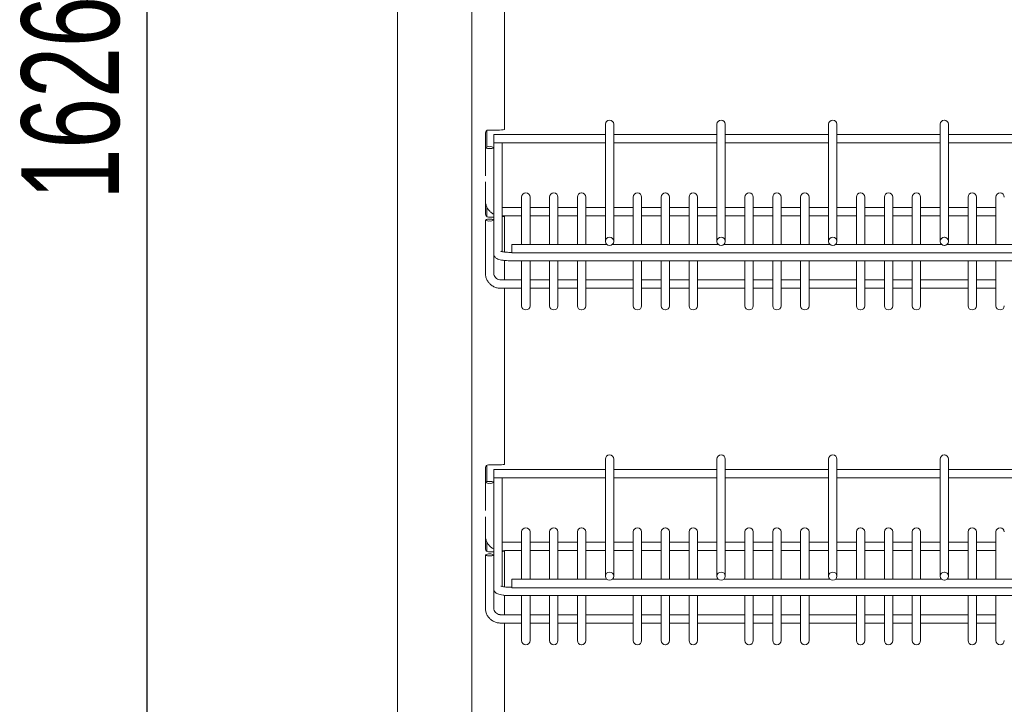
# Model space of a CAD drawing. Header units: millimetres. Extents: x 0 to 553, y -4 to 396.
# Tile 8 of 32: x 44 to 80, y 166 to 191. Entities that reach past the tile are written whole.
import ezdxf

# ---------------------------------------------------------------- set-up
doc = ezdxf.new("R2010")
doc.units = ezdxf.units.MM
doc.layers.add('TEMP', color=7, linetype='Continuous')
doc.styles.add('SLDTEXTSTYLE2', font='TXT', dxfattribs={"width": 0.7})
doc.dimstyles.new('SLDDIMSTYLE1', dxfattribs={"dimtxt": 3.5, "dimasz": 3, "dimexe": 0, "dimexo": 0.0625, "dimgap": 0.875, "dimtad": 2, "dimdec": 0, "dimlfac": 10, "dimrnd": 1e-09, "dimzin": 12, "dimdsep": 46, "dimtxsty": 'SLDTEXTSTYLE2', "dimsah": 1, "dimcen": 0.09, "dimadec": 0, "dimazin": 3, "dimtfac": 1, "dimtofl": 0, "dimtmove": 0, "dimatfit": 3, "dimfxl": 0, "dimfrac": 2, "dimtolj": 1, "dimtzin": 12, "dimarcsym": 0})

# ---------------------------------------------------------------- blocks, each defined once
blk = doc.blocks.new('_D_1')
at = {"layer": 'TEMP'}
for p, q in [((61.016, 270.579), (47.948, 270.579)), ((48.948, 107.959), (48.948, 270.579)), ((68.516, 107.959), (47.948, 107.959))]:
    blk.add_line(p, q, dxfattribs=at)
for points in [[(48.948, 270.579), (48.448, 267.579), (49.448, 267.579)], [(48.948, 107.959), (49.448, 110.959), (48.448, 110.959)]]:
    blk.add_solid(points, dxfattribs=at)
at = {"layer": 'TEMP', "insert": (44.437, 184.556, 0.01), "char_height": 3.5, "attachment_point": 1, "rotation": 90, "style": 'SLDTEXTSTYLE2'}
blk.add_mtext('1626', dxfattribs=at)

msp = doc.modelspace()

# ---------------------------------------------------------------- linework, layer by layer
at = {"color": 7, "linetype": 'Continuous', "lineweight": 15}
for p, q in [((57.9165, 251.0286), (57.9165, 141.0286)), ((60.5748, 158.1286), (60.5748, 248.9286)), ((61.7548, 187.0685), (61.7548, 193.3743)), ((65.3665, 187.2415), (65.3665, 187.2523)), ((65.3665, 183.057), (65.3665, 187.2415)), ((65.5185, 187.4003), (65.5145, 187.4003)), ((65.6665, 187.2523), (65.6665, 187.2415)), ((65.6665, 187.2415), (65.6665, 183.057)), ((69.3665, 187.2415), (69.3665, 187.2523)), ((69.3665, 183.057), (69.3665, 187.2415)), ((69.5185, 187.4003), (69.5145, 187.4003)), ((69.6665, 187.2523), (69.6665, 187.2415)), ((69.6665, 187.2415), (69.6665, 183.057)), ((73.3665, 187.2415), (73.3665, 187.2523)), ((73.3665, 183.057), (73.3665, 187.2415)), ((73.5185, 187.4003), (73.5145, 187.4003)), ((73.6665, 187.2523), (73.6665, 187.2415)), ((73.6665, 187.2415), (73.6665, 183.057)), ((77.3665, 187.2415), (77.3665, 187.2523)), ((77.3665, 183.057), (77.3665, 187.2415)), ((77.5185, 187.4003), (77.5145, 187.4003)), ((77.6665, 187.2523), (77.6665, 187.2415)), ((77.6665, 187.2415), (77.6665, 183.057)), ((61.0748, 186.4272), (61.0748, 186.9464)), ((61.1165, 186.4407), (61.1165, 187.0276)), ((61.5748, 187.0464), (61.1748, 187.0464)), ((65.3665, 186.8842), (61.3665, 186.8842)), ((61.3665, 186.8807), (61.3665, 186.8842)), ((61.3665, 186.8798), (61.3665, 186.8807)), ((61.3665, 186.7033), (61.3665, 186.8798)), ((61.3665, 186.7033), (61.3665, 186.6994)), ((61.3665, 186.5834), (61.3665, 186.6994)), ((69.3665, 186.8842), (65.6665, 186.8842)), ((73.3665, 186.8842), (69.6665, 186.8842)), ((77.3665, 186.8842), (73.6665, 186.8842)), ((81.3665, 186.8842), (77.6665, 186.8842)), ((61.0665, 186.4166), (61.0665, 186.4158)), ((61.0665, 185.4089), (61.0665, 186.4158)), ((61.2145, 186.4487), (61.2185, 186.4487)), ((61.2145, 186.3837), (61.2185, 186.3837)), ((61.3665, 186.5834), (65.3665, 186.5834)), ((61.3665, 186.4166), (61.3665, 186.5834)), ((61.3665, 186.4166), (61.3665, 186.4158)), ((61.3665, 186.4158), (61.3665, 186.3201)), ((61.6665, 186.5834), (61.6665, 182.6885)), ((65.6665, 186.5834), (69.3665, 186.5834)), ((69.6665, 186.5834), (73.3665, 186.5834)), ((73.6665, 186.5834), (77.3665, 186.5834)), ((77.6665, 186.5834), (81.3665, 186.5834)), ((61.3665, 183.8194), (61.3665, 186.3201)), ((61.0748, 184.0286), (61.0748, 185.1831)), ((62.3665, 184.632), (62.3665, 184.6416)), ((62.3665, 182.945), (62.3665, 184.632)), ((62.5185, 184.7896), (62.5145, 184.7896)), ((62.6665, 184.6416), (62.6665, 184.632)), ((62.6665, 184.632), (62.6665, 182.945)), ((63.3665, 184.632), (63.3665, 184.6416)), ((63.3665, 182.945), (63.3665, 184.632)), ((63.5185, 184.7896), (63.5145, 184.7896)), ((63.6665, 184.6416), (63.6665, 184.632)), ((63.6665, 184.632), (63.6665, 182.945)), ((64.3665, 184.632), (64.3665, 184.6416)), ((64.3665, 182.945), (64.3665, 184.632)), ((64.5185, 184.7896), (64.5145, 184.7896)), ((64.6665, 184.6416), (64.6665, 184.632)), ((64.6665, 184.632), (64.6665, 182.945)), ((66.3665, 184.632), (66.3665, 184.6416)), ((66.3665, 182.945), (66.3665, 184.632)), ((66.5185, 184.7896), (66.5145, 184.7896)), ((66.6665, 184.6416), (66.6665, 184.632)), ((66.6665, 184.632), (66.6665, 182.945)), ((67.3665, 184.632), (67.3665, 184.6416)), ((67.3665, 182.945), (67.3665, 184.632)), ((67.5185, 184.7896), (67.5145, 184.7896)), ((67.6665, 184.6416), (67.6665, 184.632)), ((67.6665, 184.632), (67.6665, 182.945)), ((68.3665, 184.632), (68.3665, 184.6416)), ((68.3665, 182.945), (68.3665, 184.632)), ((68.5185, 184.7896), (68.5145, 184.7896)), ((68.6665, 184.6416), (68.6665, 184.632)), ((68.6665, 184.632), (68.6665, 182.945)), ((70.3665, 184.632), (70.3665, 184.6416)), ((70.3665, 182.945), (70.3665, 184.632)), ((70.5185, 184.7896), (70.5145, 184.7896)), ((70.6665, 184.6416), (70.6665, 184.632)), ((70.6665, 184.632), (70.6665, 182.945)), ((71.3665, 184.632), (71.3665, 184.6416)), ((71.3665, 182.945), (71.3665, 184.632)), ((71.5185, 184.7896), (71.5145, 184.7896)), ((71.6665, 184.6416), (71.6665, 184.632)), ((71.6665, 184.632), (71.6665, 182.945)), ((72.3665, 184.632), (72.3665, 184.6416)), ((72.3665, 182.945), (72.3665, 184.632)), ((72.5185, 184.7896), (72.5145, 184.7896)), ((72.6665, 184.6416), (72.6665, 184.632)), ((72.6665, 184.632), (72.6665, 182.945)), ((74.3665, 184.632), (74.3665, 184.6416)), ((74.3665, 182.945), (74.3665, 184.632)), ((74.5185, 184.7896), (74.5145, 184.7896)), ((74.6665, 184.6416), (74.6665, 184.632)), ((74.6665, 184.632), (74.6665, 182.945)), ((75.3665, 184.632), (75.3665, 184.6416)), ((75.3665, 182.945), (75.3665, 184.632)), ((75.5185, 184.7896), (75.5145, 184.7896)), ((75.6665, 184.6416), (75.6665, 184.632)), ((75.6665, 184.632), (75.6665, 182.945)), ((76.3665, 184.632), (76.3665, 184.6416)), ((76.3665, 182.945), (76.3665, 184.632)), ((76.5185, 184.7896), (76.5145, 184.7896)), ((76.6665, 184.6416), (76.6665, 184.632)), ((76.6665, 184.632), (76.6665, 182.945)), ((78.3665, 184.632), (78.3665, 184.6416)), ((78.3665, 182.945), (78.3665, 184.632)), ((78.5185, 184.7896), (78.5145, 184.7896)), ((78.6665, 184.6416), (78.6665, 184.632)), ((78.6665, 184.632), (78.6665, 182.945)), ((79.3665, 184.632), (79.3665, 184.6416)), ((79.3665, 182.945), (79.3665, 184.632)), ((79.5185, 184.7896), (79.5145, 184.7896)), ((61.1165, 183.9474), (61.1165, 184.2916)), ((62.3665, 184.2723), (61.6665, 184.2723)), ((63.3665, 184.2723), (62.6665, 184.2723)), ((64.3665, 184.2723), (63.6665, 184.2723)), ((65.3665, 184.2723), (64.6665, 184.2723)), ((66.3665, 184.2723), (65.6665, 184.2723)), ((67.3665, 184.2723), (66.6665, 184.2723)), ((68.3665, 184.2723), (67.6665, 184.2723)), ((69.3665, 184.2723), (68.6665, 184.2723)), ((70.3665, 184.2723), (69.6665, 184.2723)), ((71.3665, 184.2723), (70.6665, 184.2723)), ((72.3665, 184.2723), (71.6665, 184.2723)), ((73.3665, 184.2723), (72.6665, 184.2723)), ((74.3665, 184.2723), (73.6665, 184.2723)), ((75.3665, 184.2723), (74.6665, 184.2723)), ((76.3665, 184.2723), (75.6665, 184.2723)), ((77.3665, 184.2723), (76.6665, 184.2723)), ((78.3665, 184.2723), (77.6665, 184.2723)), ((79.3665, 184.2723), (78.6665, 184.2723)), ((61.1748, 183.9286), (61.3665, 183.9286)), ((61.6665, 183.9715), (61.6748, 183.9715)), ((61.6748, 183.9685), (61.6748, 183.9807)), ((61.6748, 183.9685), (61.7548, 183.9685)), ((61.7548, 183.9685), (61.7548, 183.9807)), ((61.7548, 183.9715), (62.3665, 183.9715)), ((61.7548, 182.6731), (61.7548, 183.9685)), ((62.6665, 183.9715), (63.3665, 183.9715)), ((63.6665, 183.9715), (64.3665, 183.9715)), ((64.6665, 183.9715), (65.3665, 183.9715)), ((65.6665, 183.9715), (66.3665, 183.9715)), ((66.6665, 183.9715), (67.3665, 183.9715)), ((67.6665, 183.9715), (68.3665, 183.9715)), ((68.6665, 183.9715), (69.3665, 183.9715)), ((69.6665, 183.9715), (70.3665, 183.9715)), ((70.6665, 183.9715), (71.3665, 183.9715)), ((71.6665, 183.9715), (72.3665, 183.9715)), ((72.6665, 183.9715), (73.3665, 183.9715)), ((73.6665, 183.9715), (74.3665, 183.9715)), ((74.6665, 183.9715), (75.3665, 183.9715)), ((75.6665, 183.9715), (76.3665, 183.9715)), ((76.6665, 183.9715), (77.3665, 183.9715)), ((77.6665, 183.9715), (78.3665, 183.9715)), ((78.6665, 183.9715), (79.3665, 183.9715)), ((61.0665, 183.8194), (61.0665, 183.8185)), ((61.0665, 181.9147), (61.0665, 183.8185)), ((61.2145, 183.8514), (61.2185, 183.8514)), ((61.2145, 183.7865), (61.2185, 183.7865)), ((61.3665, 183.8194), (61.3665, 183.8185)), ((61.3665, 183.8185), (61.3665, 183.7228)), ((61.3665, 182.6086), (61.3665, 183.7228)), ((65.5145, 183.2015), (65.5185, 183.2015)), ((69.5145, 183.2015), (69.5185, 183.2015)), ((73.5145, 183.2015), (73.5185, 183.2015)), ((77.5145, 183.2015), (77.5185, 183.2015)), ((65.4163, 182.945), (62.0165, 182.945)), ((62.0165, 182.9415), (62.0165, 182.945)), ((62.0165, 182.9415), (62.0165, 182.9406)), ((62.0165, 182.7641), (62.0165, 182.9406)), ((65.3665, 183.0531), (65.3665, 183.057)), ((65.5145, 182.9086), (65.5185, 182.9086)), ((69.4163, 182.945), (65.6167, 182.945)), ((65.6665, 183.0531), (65.6665, 183.057)), ((69.3665, 183.0531), (69.3665, 183.057)), ((69.5145, 182.9086), (69.5185, 182.9086)), ((73.4163, 182.945), (69.6167, 182.945)), ((69.6665, 183.0531), (69.6665, 183.057)), ((73.3665, 183.0531), (73.3665, 183.057)), ((73.5145, 182.9086), (73.5185, 182.9086)), ((77.4163, 182.945), (73.6167, 182.945)), ((73.6665, 183.0531), (73.6665, 183.057)), ((77.3665, 183.0531), (77.3665, 183.057)), ((77.5145, 182.9086), (77.5185, 182.9086)), ((81.4163, 182.945), (77.6167, 182.945)), ((77.6665, 183.0531), (77.6665, 183.057)), ((61.3665, 182.6086), (61.3665, 182.6047)), ((61.3665, 182.6047), (61.3665, 181.9147)), ((61.9665, 182.6596), (61.9115, 182.6605)), ((62.0165, 182.6596), (61.9665, 182.6596)), ((62.0165, 182.7602), (62.0165, 182.7641)), ((62.0165, 182.6442), (62.0165, 182.7602)), ((62.0165, 182.6442), (113.0165, 182.6442)), ((61.7548, 181.675), (61.7548, 182.3705)), ((61.9665, 182.3589), (113.0665, 182.3589)), ((62.3665, 181.0605), (62.3665, 182.3589)), ((62.6665, 182.3589), (62.6665, 181.0605)), ((63.3665, 181.0605), (63.3665, 182.3589)), ((63.6665, 182.3589), (63.6665, 181.0605)), ((64.3665, 181.0605), (64.3665, 182.3589)), ((64.6665, 182.3589), (64.6665, 181.0605)), ((66.3665, 181.0605), (66.3665, 182.3589)), ((66.6665, 182.3589), (66.6665, 181.0605)), ((67.3665, 181.0605), (67.3665, 182.3589)), ((67.6665, 182.3589), (67.6665, 181.0605)), ((68.3665, 181.0605), (68.3665, 182.3589)), ((68.6665, 182.3589), (68.6665, 181.0605)), ((70.3665, 181.0605), (70.3665, 182.3589)), ((70.6665, 182.3589), (70.6665, 181.0605)), ((71.3665, 181.0605), (71.3665, 182.3589)), ((71.6665, 182.3589), (71.6665, 181.0605)), ((72.3665, 181.0605), (72.3665, 182.3589)), ((72.6665, 182.3589), (72.6665, 181.0605)), ((74.3665, 181.0605), (74.3665, 182.3589)), ((74.6665, 182.3589), (74.6665, 181.0605)), ((75.3665, 181.0605), (75.3665, 182.3589)), ((75.6665, 182.3589), (75.6665, 181.0605)), ((76.3665, 181.0605), (76.3665, 182.3589)), ((76.6665, 182.3589), (76.6665, 181.0605)), ((78.3665, 181.0605), (78.3665, 182.3589)), ((78.6665, 182.3589), (78.6665, 181.0605)), ((79.3665, 181.0605), (79.3665, 182.3589)), ((62.3665, 181.675), (61.6165, 181.675)), ((63.3665, 181.675), (62.6665, 181.675)), ((64.3665, 181.675), (63.6665, 181.675)), ((66.3665, 181.675), (64.6665, 181.675)), ((67.3665, 181.675), (66.6665, 181.675)), ((68.3665, 181.675), (67.6665, 181.675)), ((70.3665, 181.675), (68.6665, 181.675)), ((71.3665, 181.675), (70.6665, 181.675)), ((72.3665, 181.675), (71.6665, 181.675)), ((74.3665, 181.675), (72.6665, 181.675)), ((75.3665, 181.675), (74.6665, 181.675)), ((76.3665, 181.675), (75.6665, 181.675)), ((78.3665, 181.675), (76.6665, 181.675)), ((79.3665, 181.675), (78.6665, 181.675)), ((61.6165, 181.3743), (62.3665, 181.3743)), ((61.7548, 175.0685), (61.7548, 181.3743)), ((62.3665, 180.7455), (62.3665, 181.0605)), ((62.6665, 181.3743), (63.3665, 181.3743)), ((62.6665, 181.0605), (62.6665, 180.7455)), ((63.3665, 180.7455), (63.3665, 181.0605)), ((63.6665, 181.3743), (64.3665, 181.3743)), ((63.6665, 181.0605), (63.6665, 180.7455)), ((64.3665, 180.7455), (64.3665, 181.0605)), ((64.6665, 181.3743), (66.3665, 181.3743)), ((64.6665, 181.0605), (64.6665, 180.7455)), ((66.3665, 180.7455), (66.3665, 181.0605)), ((66.6665, 181.3743), (67.3665, 181.3743)), ((66.6665, 181.0605), (66.6665, 180.7455)), ((67.3665, 180.7455), (67.3665, 181.0605)), ((67.6665, 181.3743), (68.3665, 181.3743)), ((67.6665, 181.0605), (67.6665, 180.7455)), ((68.3665, 180.7455), (68.3665, 181.0605)), ((68.6665, 181.3743), (70.3665, 181.3743)), ((68.6665, 181.0605), (68.6665, 180.7455)), ((70.3665, 180.7455), (70.3665, 181.0605)), ((70.6665, 181.3743), (71.3665, 181.3743)), ((70.6665, 181.0605), (70.6665, 180.7455)), ((71.3665, 180.7455), (71.3665, 181.0605)), ((71.6665, 181.3743), (72.3665, 181.3743)), ((71.6665, 181.0605), (71.6665, 180.7455)), ((72.3665, 180.7455), (72.3665, 181.0605)), ((72.6665, 181.3743), (74.3665, 181.3743)), ((72.6665, 181.0605), (72.6665, 180.7455)), ((74.3665, 180.7455), (74.3665, 181.0605)), ((74.6665, 181.3743), (75.3665, 181.3743)), ((74.6665, 181.0605), (74.6665, 180.7455)), ((75.3665, 180.7455), (75.3665, 181.0605)), ((75.6665, 181.3743), (76.3665, 181.3743)), ((75.6665, 181.0605), (75.6665, 180.7455)), ((76.3665, 180.7455), (76.3665, 181.0605)), ((76.6665, 181.3743), (78.3665, 181.3743)), ((76.6665, 181.0605), (76.6665, 180.7455)), ((78.3665, 180.7455), (78.3665, 181.0605)), ((78.6665, 181.3743), (79.3665, 181.3743)), ((78.6665, 181.0605), (78.6665, 180.7455)), ((79.3665, 180.7455), (79.3665, 181.0605)), ((62.5145, 180.5975), (62.5185, 180.5975)), ((63.5145, 180.5975), (63.5185, 180.5975)), ((64.5145, 180.5975), (64.5185, 180.5975)), ((66.5145, 180.5975), (66.5185, 180.5975)), ((67.5145, 180.5975), (67.5185, 180.5975)), ((68.5145, 180.5975), (68.5185, 180.5975)), ((70.5145, 180.5975), (70.5185, 180.5975)), ((71.5145, 180.5975), (71.5185, 180.5975)), ((72.5145, 180.5975), (72.5185, 180.5975)), ((74.5145, 180.5975), (74.5185, 180.5975)), ((75.5145, 180.5975), (75.5185, 180.5975)), ((76.5145, 180.5975), (76.5185, 180.5975)), ((78.5145, 180.5975), (78.5185, 180.5975)), ((79.5145, 180.5975), (79.5185, 180.5975)), ((65.3665, 175.2415), (65.3665, 175.2523)), ((65.3665, 171.057), (65.3665, 175.2415)), ((65.5185, 175.4003), (65.5145, 175.4003)), ((65.6665, 175.2523), (65.6665, 175.2415)), ((65.6665, 175.2415), (65.6665, 171.057)), ((69.3665, 175.2415), (69.3665, 175.2523)), ((69.3665, 171.057), (69.3665, 175.2415)), ((69.5185, 175.4003), (69.5145, 175.4003)), ((69.6665, 175.2523), (69.6665, 175.2415)), ((69.6665, 175.2415), (69.6665, 171.057)), ((73.3665, 175.2415), (73.3665, 175.2523)), ((73.3665, 171.057), (73.3665, 175.2415)), ((73.5185, 175.4003), (73.5145, 175.4003)), ((73.6665, 175.2523), (73.6665, 175.2415)), ((73.6665, 175.2415), (73.6665, 171.057)), ((77.3665, 175.2415), (77.3665, 175.2523)), ((77.3665, 171.057), (77.3665, 175.2415)), ((77.5185, 175.4003), (77.5145, 175.4003)), ((77.6665, 175.2523), (77.6665, 175.2415)), ((77.6665, 175.2415), (77.6665, 171.057)), ((61.0748, 174.4272), (61.0748, 174.9464)), ((61.1165, 174.4407), (61.1165, 175.0276)), ((61.5748, 175.0464), (61.1748, 175.0464)), ((65.3665, 174.8842), (61.3665, 174.8842)), ((61.3665, 174.8807), (61.3665, 174.8842)), ((61.3665, 174.8798), (61.3665, 174.8807)), ((61.3665, 174.7033), (61.3665, 174.8798)), ((61.3665, 174.7033), (61.3665, 174.6994)), ((61.3665, 174.5834), (61.3665, 174.6994)), ((69.3665, 174.8842), (65.6665, 174.8842)), ((73.3665, 174.8842), (69.6665, 174.8842)), ((77.3665, 174.8842), (73.6665, 174.8842)), ((81.3665, 174.8842), (77.6665, 174.8842)), ((61.0665, 174.4166), (61.0665, 174.4158)), ((61.0665, 173.4089), (61.0665, 174.4158)), ((61.2145, 174.4487), (61.2185, 174.4487)), ((61.2145, 174.3837), (61.2185, 174.3837)), ((61.3665, 174.5834), (65.3665, 174.5834)), ((61.3665, 174.4166), (61.3665, 174.5834)), ((61.3665, 174.4166), (61.3665, 174.4158)), ((61.3665, 174.4158), (61.3665, 174.3201)), ((61.6665, 174.5834), (61.6665, 170.6885)), ((65.6665, 174.5834), (69.3665, 174.5834)), ((69.6665, 174.5834), (73.3665, 174.5834)), ((73.6665, 174.5834), (77.3665, 174.5834)), ((77.6665, 174.5834), (81.3665, 174.5834)), ((61.3665, 171.8194), (61.3665, 174.3201)), ((61.0748, 172.0286), (61.0748, 173.1831)), ((62.3665, 172.632), (62.3665, 172.6416)), ((62.3665, 170.945), (62.3665, 172.632)), ((62.5185, 172.7896), (62.5145, 172.7896)), ((62.6665, 172.6416), (62.6665, 172.632)), ((62.6665, 172.632), (62.6665, 170.945)), ((63.3665, 172.632), (63.3665, 172.6416)), ((63.3665, 170.945), (63.3665, 172.632)), ((63.5185, 172.7896), (63.5145, 172.7896)), ((63.6665, 172.6416), (63.6665, 172.632)), ((63.6665, 172.632), (63.6665, 170.945)), ((64.3665, 172.632), (64.3665, 172.6416)), ((64.3665, 170.945), (64.3665, 172.632)), ((64.5185, 172.7896), (64.5145, 172.7896)), ((64.6665, 172.6416), (64.6665, 172.632)), ((64.6665, 172.632), (64.6665, 170.945)), ((66.3665, 172.632), (66.3665, 172.6416)), ((66.3665, 170.945), (66.3665, 172.632)), ((66.5185, 172.7896), (66.5145, 172.7896)), ((66.6665, 172.6416), (66.6665, 172.632)), ((66.6665, 172.632), (66.6665, 170.945)), ((67.3665, 172.632), (67.3665, 172.6416)), ((67.3665, 170.945), (67.3665, 172.632)), ((67.5185, 172.7896), (67.5145, 172.7896)), ((67.6665, 172.6416), (67.6665, 172.632)), ((67.6665, 172.632), (67.6665, 170.945)), ((68.3665, 172.632), (68.3665, 172.6416)), ((68.3665, 170.945), (68.3665, 172.632)), ((68.5185, 172.7896), (68.5145, 172.7896)), ((68.6665, 172.6416), (68.6665, 172.632)), ((68.6665, 172.632), (68.6665, 170.945)), ((70.3665, 172.632), (70.3665, 172.6416)), ((70.3665, 170.945), (70.3665, 172.632)), ((70.5185, 172.7896), (70.5145, 172.7896)), ((70.6665, 172.6416), (70.6665, 172.632)), ((70.6665, 172.632), (70.6665, 170.945)), ((71.3665, 172.632), (71.3665, 172.6416)), ((71.3665, 170.945), (71.3665, 172.632)), ((71.5185, 172.7896), (71.5145, 172.7896)), ((71.6665, 172.6416), (71.6665, 172.632)), ((71.6665, 172.632), (71.6665, 170.945)), ((72.3665, 172.632), (72.3665, 172.6416)), ((72.3665, 170.945), (72.3665, 172.632)), ((72.5185, 172.7896), (72.5145, 172.7896)), ((72.6665, 172.6416), (72.6665, 172.632)), ((72.6665, 172.632), (72.6665, 170.945)), ((74.3665, 172.632), (74.3665, 172.6416)), ((74.3665, 170.945), (74.3665, 172.632)), ((74.5185, 172.7896), (74.5145, 172.7896)), ((74.6665, 172.6416), (74.6665, 172.632)), ((74.6665, 172.632), (74.6665, 170.945)), ((75.3665, 172.632), (75.3665, 172.6416)), ((75.3665, 170.945), (75.3665, 172.632)), ((75.5185, 172.7896), (75.5145, 172.7896)), ((75.6665, 172.6416), (75.6665, 172.632)), ((75.6665, 172.632), (75.6665, 170.945)), ((76.3665, 172.632), (76.3665, 172.6416)), ((76.3665, 170.945), (76.3665, 172.632)), ((76.5185, 172.7896), (76.5145, 172.7896)), ((76.6665, 172.6416), (76.6665, 172.632)), ((76.6665, 172.632), (76.6665, 170.945)), ((78.3665, 172.632), (78.3665, 172.6416)), ((78.3665, 170.945), (78.3665, 172.632)), ((78.5185, 172.7896), (78.5145, 172.7896)), ((78.6665, 172.6416), (78.6665, 172.632)), ((78.6665, 172.632), (78.6665, 170.945)), ((79.3665, 172.632), (79.3665, 172.6416)), ((79.3665, 170.945), (79.3665, 172.632)), ((79.5185, 172.7896), (79.5145, 172.7896)), ((61.1165, 171.9474), (61.1165, 172.2916)), ((62.3665, 172.2723), (61.6665, 172.2723)), ((63.3665, 172.2723), (62.6665, 172.2723)), ((64.3665, 172.2723), (63.6665, 172.2723)), ((65.3665, 172.2723), (64.6665, 172.2723)), ((66.3665, 172.2723), (65.6665, 172.2723)), ((67.3665, 172.2723), (66.6665, 172.2723)), ((68.3665, 172.2723), (67.6665, 172.2723)), ((69.3665, 172.2723), (68.6665, 172.2723)), ((70.3665, 172.2723), (69.6665, 172.2723)), ((71.3665, 172.2723), (70.6665, 172.2723)), ((72.3665, 172.2723), (71.6665, 172.2723)), ((73.3665, 172.2723), (72.6665, 172.2723)), ((74.3665, 172.2723), (73.6665, 172.2723)), ((75.3665, 172.2723), (74.6665, 172.2723)), ((76.3665, 172.2723), (75.6665, 172.2723)), ((77.3665, 172.2723), (76.6665, 172.2723)), ((78.3665, 172.2723), (77.6665, 172.2723)), ((79.3665, 172.2723), (78.6665, 172.2723)), ((61.1748, 171.9286), (61.3665, 171.9286)), ((61.6665, 171.9715), (61.6748, 171.9715)), ((61.6748, 171.9685), (61.6748, 171.9807)), ((61.6748, 171.9685), (61.7548, 171.9685)), ((61.7548, 171.9685), (61.7548, 171.9807)), ((61.7548, 171.9715), (62.3665, 171.9715)), ((61.7548, 170.6731), (61.7548, 171.9685)), ((62.6665, 171.9715), (63.3665, 171.9715)), ((63.6665, 171.9715), (64.3665, 171.9715)), ((64.6665, 171.9715), (65.3665, 171.9715)), ((65.6665, 171.9715), (66.3665, 171.9715)), ((66.6665, 171.9715), (67.3665, 171.9715)), ((67.6665, 171.9715), (68.3665, 171.9715)), ((68.6665, 171.9715), (69.3665, 171.9715)), ((69.6665, 171.9715), (70.3665, 171.9715)), ((70.6665, 171.9715), (71.3665, 171.9715)), ((71.6665, 171.9715), (72.3665, 171.9715)), ((72.6665, 171.9715), (73.3665, 171.9715)), ((73.6665, 171.9715), (74.3665, 171.9715)), ((74.6665, 171.9715), (75.3665, 171.9715)), ((75.6665, 171.9715), (76.3665, 171.9715)), ((76.6665, 171.9715), (77.3665, 171.9715)), ((77.6665, 171.9715), (78.3665, 171.9715)), ((78.6665, 171.9715), (79.3665, 171.9715)), ((61.0665, 171.8194), (61.0665, 171.8185)), ((61.0665, 169.9147), (61.0665, 171.8185)), ((61.2145, 171.8514), (61.2185, 171.8514)), ((61.2145, 171.7865), (61.2185, 171.7865)), ((61.3665, 171.8194), (61.3665, 171.8185)), ((61.3665, 171.8185), (61.3665, 171.7228)), ((61.3665, 170.6086), (61.3665, 171.7228)), ((65.5145, 171.2015), (65.5185, 171.2015)), ((69.5145, 171.2015), (69.5185, 171.2015)), ((73.5145, 171.2015), (73.5185, 171.2015)), ((77.5145, 171.2015), (77.5185, 171.2015)), ((65.4163, 170.945), (62.0165, 170.945)), ((62.0165, 170.9415), (62.0165, 170.945)), ((62.0165, 170.9415), (62.0165, 170.9406)), ((62.0165, 170.7641), (62.0165, 170.9406)), ((65.3665, 171.0531), (65.3665, 171.057)), ((65.5145, 170.9086), (65.5185, 170.9086)), ((69.4163, 170.945), (65.6167, 170.945)), ((65.6665, 171.0531), (65.6665, 171.057)), ((69.3665, 171.0531), (69.3665, 171.057)), ((69.5145, 170.9086), (69.5185, 170.9086)), ((73.4163, 170.945), (69.6167, 170.945)), ((69.6665, 171.0531), (69.6665, 171.057)), ((73.3665, 171.0531), (73.3665, 171.057)), ((73.5145, 170.9086), (73.5185, 170.9086)), ((77.4163, 170.945), (73.6167, 170.945)), ((73.6665, 171.0531), (73.6665, 171.057)), ((77.3665, 171.0531), (77.3665, 171.057)), ((77.5145, 170.9086), (77.5185, 170.9086)), ((81.4163, 170.945), (77.6167, 170.945)), ((77.6665, 171.0531), (77.6665, 171.057)), ((61.3665, 170.6086), (61.3665, 170.6047)), ((61.3665, 170.6047), (61.3665, 169.9147)), ((61.9665, 170.6596), (61.9115, 170.6605)), ((62.0165, 170.6596), (61.9665, 170.6596)), ((62.0165, 170.7602), (62.0165, 170.7641)), ((62.0165, 170.6442), (62.0165, 170.7602)), ((62.0165, 170.6442), (113.0165, 170.6442)), ((61.7548, 169.675), (61.7548, 170.3705)), ((61.9665, 170.3589), (113.0665, 170.3589)), ((62.3665, 169.0605), (62.3665, 170.3589)), ((62.6665, 170.3589), (62.6665, 169.0605)), ((63.3665, 169.0605), (63.3665, 170.3589)), ((63.6665, 170.3589), (63.6665, 169.0605)), ((64.3665, 169.0605), (64.3665, 170.3589)), ((64.6665, 170.3589), (64.6665, 169.0605)), ((66.3665, 169.0605), (66.3665, 170.3589)), ((66.6665, 170.3589), (66.6665, 169.0605)), ((67.3665, 169.0605), (67.3665, 170.3589)), ((67.6665, 170.3589), (67.6665, 169.0605)), ((68.3665, 169.0605), (68.3665, 170.3589)), ((68.6665, 170.3589), (68.6665, 169.0605)), ((70.3665, 169.0605), (70.3665, 170.3589)), ((70.6665, 170.3589), (70.6665, 169.0605)), ((71.3665, 169.0605), (71.3665, 170.3589)), ((71.6665, 170.3589), (71.6665, 169.0605)), ((72.3665, 169.0605), (72.3665, 170.3589)), ((72.6665, 170.3589), (72.6665, 169.0605)), ((74.3665, 169.0605), (74.3665, 170.3589)), ((74.6665, 170.3589), (74.6665, 169.0605)), ((75.3665, 169.0605), (75.3665, 170.3589)), ((75.6665, 170.3589), (75.6665, 169.0605)), ((76.3665, 169.0605), (76.3665, 170.3589)), ((76.6665, 170.3589), (76.6665, 169.0605)), ((78.3665, 169.0605), (78.3665, 170.3589)), ((78.6665, 170.3589), (78.6665, 169.0605)), ((79.3665, 169.0605), (79.3665, 170.3589)), ((62.3665, 169.675), (61.6165, 169.675)), ((63.3665, 169.675), (62.6665, 169.675)), ((64.3665, 169.675), (63.6665, 169.675)), ((66.3665, 169.675), (64.6665, 169.675)), ((67.3665, 169.675), (66.6665, 169.675)), ((68.3665, 169.675), (67.6665, 169.675)), ((70.3665, 169.675), (68.6665, 169.675)), ((71.3665, 169.675), (70.6665, 169.675)), ((72.3665, 169.675), (71.6665, 169.675)), ((74.3665, 169.675), (72.6665, 169.675)), ((75.3665, 169.675), (74.6665, 169.675)), ((76.3665, 169.675), (75.6665, 169.675)), ((78.3665, 169.675), (76.6665, 169.675)), ((79.3665, 169.675), (78.6665, 169.675)), ((61.6165, 169.3743), (62.3665, 169.3743)), ((61.7548, 163.0685), (61.7548, 169.3743)), ((62.3665, 168.7455), (62.3665, 169.0605)), ((62.6665, 169.3743), (63.3665, 169.3743)), ((62.6665, 169.0605), (62.6665, 168.7455)), ((63.3665, 168.7455), (63.3665, 169.0605)), ((63.6665, 169.3743), (64.3665, 169.3743)), ((63.6665, 169.0605), (63.6665, 168.7455)), ((64.3665, 168.7455), (64.3665, 169.0605)), ((64.6665, 169.3743), (66.3665, 169.3743)), ((64.6665, 169.0605), (64.6665, 168.7455)), ((66.3665, 168.7455), (66.3665, 169.0605)), ((66.6665, 169.3743), (67.3665, 169.3743)), ((66.6665, 169.0605), (66.6665, 168.7455)), ((67.3665, 168.7455), (67.3665, 169.0605)), ((67.6665, 169.3743), (68.3665, 169.3743)), ((67.6665, 169.0605), (67.6665, 168.7455)), ((68.3665, 168.7455), (68.3665, 169.0605)), ((68.6665, 169.3743), (70.3665, 169.3743)), ((68.6665, 169.0605), (68.6665, 168.7455)), ((70.3665, 168.7455), (70.3665, 169.0605)), ((70.6665, 169.3743), (71.3665, 169.3743)), ((70.6665, 169.0605), (70.6665, 168.7455)), ((71.3665, 168.7455), (71.3665, 169.0605)), ((71.6665, 169.3743), (72.3665, 169.3743)), ((71.6665, 169.0605), (71.6665, 168.7455)), ((72.3665, 168.7455), (72.3665, 169.0605)), ((72.6665, 169.3743), (74.3665, 169.3743)), ((72.6665, 169.0605), (72.6665, 168.7455)), ((74.3665, 168.7455), (74.3665, 169.0605)), ((74.6665, 169.3743), (75.3665, 169.3743)), ((74.6665, 169.0605), (74.6665, 168.7455)), ((75.3665, 168.7455), (75.3665, 169.0605)), ((75.6665, 169.3743), (76.3665, 169.3743)), ((75.6665, 169.0605), (75.6665, 168.7455)), ((76.3665, 168.7455), (76.3665, 169.0605)), ((76.6665, 169.3743), (78.3665, 169.3743)), ((76.6665, 169.0605), (76.6665, 168.7455)), ((78.3665, 168.7455), (78.3665, 169.0605)), ((78.6665, 169.3743), (79.3665, 169.3743)), ((78.6665, 169.0605), (78.6665, 168.7455)), ((79.3665, 168.7455), (79.3665, 169.0605)), ((62.5145, 168.5975), (62.5185, 168.5975)), ((63.5145, 168.5975), (63.5185, 168.5975)), ((64.5145, 168.5975), (64.5185, 168.5975)), ((66.5145, 168.5975), (66.5185, 168.5975)), ((67.5145, 168.5975), (67.5185, 168.5975)), ((68.5145, 168.5975), (68.5185, 168.5975)), ((70.5145, 168.5975), (70.5185, 168.5975)), ((71.5145, 168.5975), (71.5185, 168.5975)), ((72.5145, 168.5975), (72.5185, 168.5975)), ((74.5145, 168.5975), (74.5185, 168.5975)), ((75.5145, 168.5975), (75.5185, 168.5975)), ((76.5145, 168.5975), (76.5185, 168.5975)), ((78.5145, 168.5975), (78.5185, 168.5975)), ((79.5145, 168.5975), (79.5185, 168.5975))]:
    msp.add_line(p, q, dxfattribs=at)
for centre, radius, start, end in [((65.5145, 187.2523), 0.148, 90, 180), ((65.5185, 187.2523), 0.148, 0, 90), ((69.5145, 187.2523), 0.148, 90, 180), ((69.5185, 187.2523), 0.148, 0, 90), ((73.5145, 187.2523), 0.148, 90, 180), ((73.5185, 187.2523), 0.148, 0, 90), ((77.5145, 187.2523), 0.148, 90, 180), ((77.5185, 187.2523), 0.148, 0, 90), ((61.1748, 186.9464), 0.1, 90, 180), ((61.1792, 186.2537), 0.1981, 79.74668, 124.67848), ((61.1792, 186.5787), 0.1981, 235.32131, 280.25346), ((61.2537, 186.2537), 0.1981, 55.32144, 100.25292), ((61.2537, 186.5787), 0.1981, 259.74693, 304.67877), ((62.5145, 184.6416), 0.148, 90, 180), ((62.5185, 184.6416), 0.148, 0, 90), ((63.5145, 184.6416), 0.148, 90, 180), ((63.5185, 184.6416), 0.148, 0, 90), ((64.5145, 184.6416), 0.148, 90, 180), ((64.5185, 184.6416), 0.148, 0, 90), ((66.5145, 184.6416), 0.148, 90, 180), ((66.5185, 184.6416), 0.148, 0, 90), ((67.5145, 184.6416), 0.148, 90, 180), ((67.5185, 184.6416), 0.148, 0, 90), ((68.5145, 184.6416), 0.148, 90, 180), ((68.5185, 184.6416), 0.148, 0, 90), ((70.5145, 184.6416), 0.148, 90, 180), ((70.5185, 184.6416), 0.148, 0, 90), ((71.5145, 184.6416), 0.148, 90, 180), ((71.5185, 184.6416), 0.148, 0, 90), ((72.5145, 184.6416), 0.148, 90, 180), ((72.5185, 184.6416), 0.148, 0, 90), ((74.5145, 184.6416), 0.148, 90, 180), ((74.5185, 184.6416), 0.148, 0, 90), ((75.5145, 184.6416), 0.148, 90, 180), ((75.5185, 184.6416), 0.148, 0, 90), ((76.5145, 184.6416), 0.148, 90, 180), ((76.5185, 184.6416), 0.148, 0, 90), ((78.5145, 184.6416), 0.148, 90, 180), ((78.5185, 184.6416), 0.148, 0, 90), ((79.5145, 184.6416), 0.148, 90, 180), ((79.5185, 184.6416), 0.148, 0, 90), ((61.1748, 184.0286), 0.1, 180, 270), ((61.1792, 183.6564), 0.1981, 79.74662, 124.67861), ((61.1792, 183.9814), 0.1981, 235.32144, 280.2534), ((61.2537, 183.6564), 0.1981, 55.32131, 100.25299), ((61.2537, 183.9814), 0.1981, 259.747, 304.67864), ((65.5127, 183.0552), 0.1463, 89.32171, 179.30396), ((65.5202, 183.0552), 0.1463, 0.69546, 90.67887), ((69.5127, 183.0552), 0.1463, 89.32056, 179.30511), ((69.5202, 183.0552), 0.1463, 0.69489, 90.67944), ((73.5127, 183.0552), 0.1463, 89.32114, 179.30395), ((73.5202, 183.0552), 0.1463, 0.69513, 90.6792), ((77.5127, 183.0552), 0.1463, 89.32113, 179.30454), ((77.5202, 183.0552), 0.1463, 0.69547, 90.67915), ((65.5127, 183.0549), 0.1463, 180.69604, 270.67829), ((65.5202, 183.0549), 0.1463, 269.32113, 359.30454), ((69.5127, 183.0549), 0.1463, 180.69489, 270.67944), ((69.5202, 183.0549), 0.1463, 269.32056, 359.30511), ((73.5127, 183.0549), 0.1463, 180.69605, 270.67886), ((73.5202, 183.0549), 0.1463, 269.3208, 359.30487), ((77.5127, 183.0549), 0.1463, 180.69546, 270.67887), ((77.5202, 183.0549), 0.1463, 269.32085, 359.30453), ((62.5145, 180.7455), 0.148, 180, 270), ((62.5185, 180.7455), 0.148, 270, 0), ((63.5145, 180.7455), 0.148, 180, 270), ((63.5185, 180.7455), 0.148, 270, 0), ((64.5145, 180.7455), 0.148, 180, 270), ((64.5185, 180.7455), 0.148, 270, 0), ((66.5145, 180.7455), 0.148, 180, 270), ((66.5185, 180.7455), 0.148, 270, 0), ((67.5145, 180.7455), 0.148, 180, 270), ((67.5185, 180.7455), 0.148, 270, 0), ((68.5145, 180.7455), 0.148, 180, 270), ((68.5185, 180.7455), 0.148, 270, 0), ((70.5145, 180.7455), 0.148, 180, 270), ((70.5185, 180.7455), 0.148, 270, 0), ((71.5145, 180.7455), 0.148, 180, 270), ((71.5185, 180.7455), 0.148, 270, 0), ((72.5145, 180.7455), 0.148, 180, 270), ((72.5185, 180.7455), 0.148, 270, 0), ((74.5145, 180.7455), 0.148, 180, 270), ((74.5185, 180.7455), 0.148, 270, 0), ((75.5145, 180.7455), 0.148, 180, 270), ((75.5185, 180.7455), 0.148, 270, 0), ((76.5145, 180.7455), 0.148, 180, 270), ((76.5185, 180.7455), 0.148, 270, 0), ((78.5145, 180.7455), 0.148, 180, 270), ((78.5185, 180.7455), 0.148, 270, 0), ((79.5145, 180.7455), 0.148, 180, 270), ((79.5185, 180.7455), 0.148, 270, 0), ((65.5145, 175.2523), 0.148, 90, 180), ((65.5185, 175.2523), 0.148, 0, 90), ((69.5145, 175.2523), 0.148, 90, 180), ((69.5185, 175.2523), 0.148, 0, 90), ((73.5145, 175.2523), 0.148, 90, 180), ((73.5185, 175.2523), 0.148, 0, 90), ((77.5145, 175.2523), 0.148, 90, 180), ((77.5185, 175.2523), 0.148, 0, 90), ((61.1748, 174.9464), 0.1, 90, 180), ((61.1792, 174.2537), 0.1981, 79.74698, 124.67818), ((61.1792, 174.5787), 0.1981, 235.32079, 280.25351), ((61.2537, 174.2537), 0.1981, 55.32174, 100.25263), ((61.2537, 174.5787), 0.1981, 259.74689, 304.67929), ((62.5145, 172.6416), 0.148, 90, 180), ((62.5185, 172.6416), 0.148, 0, 90), ((63.5145, 172.6416), 0.148, 90, 180), ((63.5185, 172.6416), 0.148, 0, 90), ((64.5145, 172.6416), 0.148, 90, 180), ((64.5185, 172.6416), 0.148, 0, 90), ((66.5145, 172.6416), 0.148, 90, 180), ((66.5185, 172.6416), 0.148, 0, 90), ((67.5145, 172.6416), 0.148, 90, 180), ((67.5185, 172.6416), 0.148, 0, 90), ((68.5145, 172.6416), 0.148, 90, 180), ((68.5185, 172.6416), 0.148, 0, 90), ((70.5145, 172.6416), 0.148, 90, 180), ((70.5185, 172.6416), 0.148, 0, 90), ((71.5145, 172.6416), 0.148, 90, 180), ((71.5185, 172.6416), 0.148, 0, 90), ((72.5145, 172.6416), 0.148, 90, 180), ((72.5185, 172.6416), 0.148, 0, 90), ((74.5145, 172.6416), 0.148, 90, 180), ((74.5185, 172.6416), 0.148, 0, 90), ((75.5145, 172.6416), 0.148, 90, 180), ((75.5185, 172.6416), 0.148, 0, 90), ((76.5145, 172.6416), 0.148, 90, 180), ((76.5185, 172.6416), 0.148, 0, 90), ((78.5145, 172.6416), 0.148, 90, 180), ((78.5185, 172.6416), 0.148, 0, 90), ((79.5145, 172.6416), 0.148, 90, 180), ((79.5185, 172.6416), 0.148, 0, 90), ((61.1748, 172.0286), 0.1, 180, 270), ((61.1792, 171.6564), 0.1981, 79.74842, 124.67673), ((61.1792, 171.9814), 0.1981, 235.32038, 280.25447), ((61.2537, 171.6564), 0.1981, 55.32319, 100.25118), ((61.2537, 171.9814), 0.1981, 259.74593, 304.6797), ((65.5127, 171.0552), 0.1463, 89.32132, 179.30391), ((65.5202, 171.0552), 0.1463, 0.69551, 90.67926), ((69.5127, 171.0552), 0.1463, 89.32016, 179.30506), ((69.5202, 171.0552), 0.1463, 0.69494, 90.67984), ((73.5127, 171.0552), 0.1463, 89.32075, 179.3039), ((73.5202, 171.0552), 0.1463, 0.69518, 90.67959), ((77.5127, 171.0552), 0.1463, 89.32074, 179.30449), ((77.5202, 171.0552), 0.1463, 0.69552, 90.67954), ((65.5127, 171.0549), 0.1463, 180.69583, 270.67835), ((65.5202, 171.0549), 0.1463, 269.32107, 359.30475), ((69.5127, 171.0549), 0.1463, 180.69468, 270.67951), ((69.5202, 171.0549), 0.1463, 269.32049, 359.30532), ((73.5127, 171.0549), 0.1463, 180.69584, 270.67892), ((73.5202, 171.0549), 0.1463, 269.32074, 359.30508), ((77.5127, 171.0549), 0.1463, 180.69525, 270.67893), ((77.5202, 171.0549), 0.1463, 269.32079, 359.30474), ((62.5145, 168.7455), 0.148, 180, 270), ((62.5185, 168.7455), 0.148, 270, 0), ((63.5145, 168.7455), 0.148, 180, 270), ((63.5185, 168.7455), 0.148, 270, 0), ((64.5145, 168.7455), 0.148, 180, 270), ((64.5185, 168.7455), 0.148, 270, 0), ((66.5145, 168.7455), 0.148, 180, 270), ((66.5185, 168.7455), 0.148, 270, 0), ((67.5145, 168.7455), 0.148, 180, 270), ((67.5185, 168.7455), 0.148, 270, 0), ((68.5145, 168.7455), 0.148, 180, 270), ((68.5185, 168.7455), 0.148, 270, 0), ((70.5145, 168.7455), 0.148, 180, 270), ((70.5185, 168.7455), 0.148, 270, 0), ((71.5145, 168.7455), 0.148, 180, 270), ((71.5185, 168.7455), 0.148, 270, 0), ((72.5145, 168.7455), 0.148, 180, 270), ((72.5185, 168.7455), 0.148, 270, 0), ((74.5145, 168.7455), 0.148, 180, 270), ((74.5185, 168.7455), 0.148, 270, 0), ((75.5145, 168.7455), 0.148, 180, 270), ((75.5185, 168.7455), 0.148, 270, 0), ((76.5145, 168.7455), 0.148, 180, 270), ((76.5185, 168.7455), 0.148, 270, 0), ((78.5145, 168.7455), 0.148, 180, 270), ((78.5185, 168.7455), 0.148, 270, 0), ((79.5145, 168.7455), 0.148, 180, 270), ((79.5185, 168.7455), 0.148, 270, 0)]:
    msp.add_arc(centre, radius, start, end, dxfattribs=at)
for centre, major_axis, ratio, start_param in [((61.5748, 187.0685), (0.18, 0), 0.1231637, 4.712389), ((61.5748, 183.9685), (0.18, 0), 0.2216947, 5.2469246), ((61.5748, 183.9685), (0.1, 0), 0.3990504, 5.8728692), ((61.5748, 175.0685), (0.18, 0), 0.1231637, 4.712389), ((61.5748, 171.9685), (0.18, 0), 0.2216947, 5.2469246), ((61.5748, 171.9685), (0.1, 0), 0.3990504, 5.8728692)]:
    msp.add_ellipse(centre, major_axis=major_axis, ratio=ratio, start_param=start_param, end_param=6.2831853, dxfattribs=at)
for points, knots in [([(61.0748, 184.4243), (61.084, 184.3853), (61.1031, 184.3043), (61.1458, 184.2206), (61.1814, 184.1838), (61.1869, 184.1782)], [0, 0, 0, 0, 0.44088212, 0.91478014, 1, 1, 1, 1]), ([(61.1869, 184.1782), (61.21, 184.1508), (61.2605, 184.0909), (61.3292, 184.0521), (61.3665, 184.0311)], [0, 0, 0, 0, 0.4577139, 1, 1, 1, 1]), ([(61.3665, 182.6047), (61.3696, 182.5803), (61.3756, 182.5348), (61.4134, 182.4827), (61.4576, 182.4468), (61.5154, 182.4179), (61.5925, 182.3943), (61.6973, 182.3749), (61.8156, 182.3628), (61.9089, 182.3591), (61.9579, 182.3589), (61.9665, 182.3589)], [0, 0, 0, 0, 0.0974119, 0.1817473, 0.2683644, 0.3732247, 0.5236621, 0.6729411, 0.8286876, 0.9700011, 1, 1, 1, 1]), ([(61.9115, 182.6605), (61.9107, 182.6605), (61.8734, 182.661), (61.8022, 182.6661), (61.714, 182.6773), (61.6546, 182.69), (61.6239, 182.7011), (61.623, 182.7017), (61.6226, 182.7019)], [0, 0, 0, 0, 0.0055278, 0.2588163, 0.5086918, 0.7211217, 0.902121, 1, 1, 1, 1]), ([(61.0665, 181.9147), (61.0676, 181.8882), (61.0706, 181.8185), (61.1038, 181.7101), (61.1457, 181.6233), (61.1814, 181.5865), (61.1869, 181.5809)], [0, 0, 0, 0, 0.2195456, 0.5773713, 0.9355836, 1, 1, 1, 1]), ([(61.6165, 181.675), (61.6041, 181.6756), (61.5625, 181.6774), (61.4937, 181.7004), (61.4247, 181.754), (61.3761, 181.8286), (61.3698, 181.8861), (61.3665, 181.9156)], [0, 0, 0, 0, 0.0939683, 0.3155986, 0.5384014, 0.7627724, 1, 1, 1, 1]), ([(61.1869, 181.5809), (61.2101, 181.5537), (61.2618, 181.4934), (61.3679, 181.4277), (61.4898, 181.3823), (61.5752, 181.3769), (61.6165, 181.3743)], [0, 0, 0, 0, 0.2177, 0.483499, 0.7498369, 1, 1, 1, 1]), ([(61.0748, 172.4243), (61.084, 172.3853), (61.1031, 172.3043), (61.1458, 172.2206), (61.1814, 172.1838), (61.1869, 172.1782)], [0, 0, 0, 0, 0.440884, 0.9147803, 1, 1, 1, 1]), ([(61.1869, 172.1782), (61.21, 172.1508), (61.2605, 172.0909), (61.3292, 172.0521), (61.3665, 172.0311)], [0, 0, 0, 0, 0.4577146, 1, 1, 1, 1]), ([(61.3665, 170.6047), (61.3696, 170.5803), (61.3756, 170.5348), (61.4134, 170.4827), (61.4576, 170.4468), (61.5154, 170.4179), (61.5925, 170.3943), (61.6973, 170.3749), (61.8156, 170.3628), (61.9089, 170.3591), (61.9579, 170.3589), (61.9665, 170.3589)], [0, 0, 0, 0, 0.097412, 0.1817468, 0.268364, 0.3732242, 0.523662, 0.6729409, 0.8286875, 0.9700011, 1, 1, 1, 1]), ([(61.9115, 170.6605), (61.9107, 170.6605), (61.8734, 170.661), (61.8022, 170.6661), (61.714, 170.6773), (61.6546, 170.69), (61.6239, 170.7011), (61.623, 170.7017), (61.6226, 170.7019)], [0, 0, 0, 0, 0.0055278, 0.2588162, 0.5086918, 0.7211217, 0.9021211, 1, 1, 1, 1]), ([(61.0665, 169.9147), (61.0676, 169.8882), (61.0706, 169.8185), (61.1038, 169.7101), (61.1457, 169.6233), (61.1814, 169.5865), (61.1869, 169.5809)], [0, 0, 0, 0, 0.2195453, 0.5773725, 0.9355839, 1, 1, 1, 1]), ([(61.6165, 169.675), (61.6041, 169.6756), (61.5625, 169.6774), (61.4937, 169.7004), (61.4247, 169.754), (61.3761, 169.8286), (61.3698, 169.8861), (61.3665, 169.9156)], [0, 0, 0, 0, 0.0939679, 0.315598, 0.5383995, 0.762772, 1, 1, 1, 1]), ([(61.1869, 169.5809), (61.2101, 169.5537), (61.2618, 169.4934), (61.3679, 169.4277), (61.4898, 169.3823), (61.5752, 169.3769), (61.6165, 169.3743)], [0, 0, 0, 0, 0.2176996, 0.4834992, 0.749837, 1, 1, 1, 1])]:
    msp.add_open_spline(points, degree=3, knots=knots, dxfattribs=at)

# ---------------------------------------------------------------- dimensions: what is measured, and where the dimension line sits
at = {"layer": 'TEMP'}
dim = msp.add_linear_dim(base=(48.9483, 270.5786), p1=(69.5155, 107.9587), p2=(62.0165, 270.5786), angle=90, dimstyle='SLDDIMSTYLE1', dxfattribs=at)
dim.commit()
dim.dimension.update_dxf_attribs({"geometry": '_D_1', "text_midpoint": (48.9483, 189.2686), "dimtype": 160})

doc.saveas('drawing.dxf')
